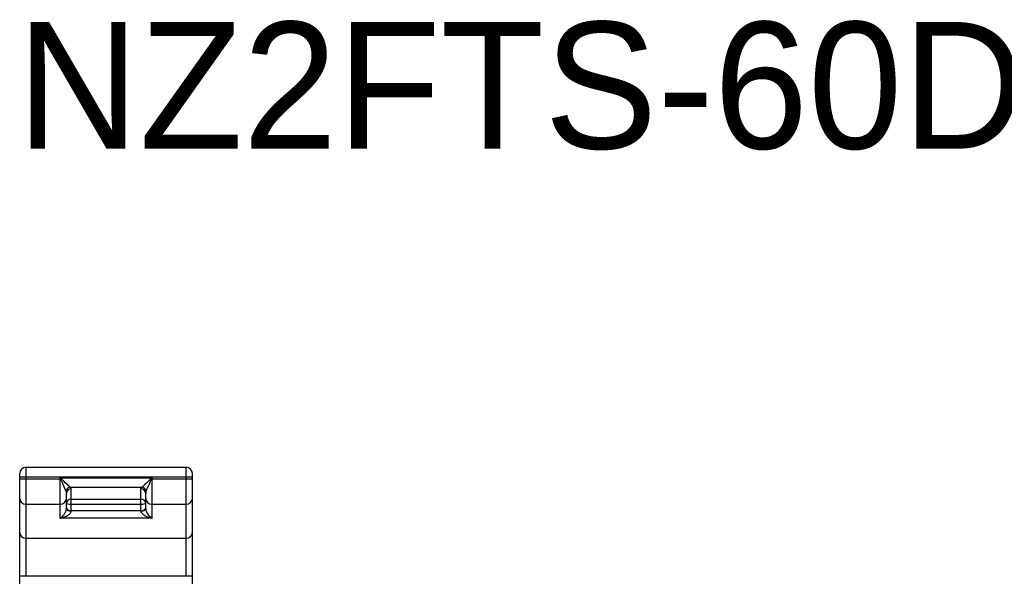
# Model space of a CAD drawing. Extents: x 0 to 188, y 0 to 176.
# Tile 25 of 33: x 1 to 63, y 141 to 176. Entities that reach past the tile are written whole.
import ezdxf

# ---------------------------------------------------------------- set-up
doc = ezdxf.new("R2010")
doc.units = 0
doc.header["$LTSCALE"] = 11.47995
doc.header["$MEASUREMENT"] = 0
doc.layers.get('0').update_dxf_attribs({"linetype": 'CONTINUOUS'})
doc.styles.add('TEXTSTYLE_3', font='txt')

msp = doc.modelspace()

# ---------------------------------------------------------------- linework, layer by layer
at = {"color": 7, "linetype": 'CONTINUOUS'}
for p, q in [((1.1998, 141.1068), (1.1998, 147.9932)), ((1.1998, 147.9932), (11.2998, 147.9932)), ((11.2998, 141.1068), (11.2998, 147.9932)), ((0.7998, 136.2037), (0.7998, 147.5932)), ((0.7998, 147.393), (11.6998, 147.393)), ((0.7998, 147.2714), (3.3737, 147.2714)), ((3.3499, 144.7823), (3.3499, 147.3186)), ((3.3737, 147.2714), (3.3499, 147.3186)), ((3.3916, 147.2869), (3.3499, 147.3186)), ((3.3499, 147.3186), (9.1497, 147.3186)), ((3.3916, 147.2869), (3.3737, 147.2714)), ((3.3919, 147.2366), (3.3737, 147.2714)), ((3.4198, 147.2632), (3.3916, 147.2869)), ((3.4732, 147.2132), (3.4198, 147.2632)), ((9.0818, 147.2649), (9.0319, 147.2184)), ((9.108, 147.2869), (9.0818, 147.2649)), ((9.1497, 147.3186), (9.108, 147.2869)), ((9.108, 147.2869), (9.1259, 147.2714)), ((9.1259, 147.2714), (9.1112, 147.2435)), ((9.1497, 147.3186), (9.1259, 147.2714)), ((9.1259, 147.2714), (11.6998, 147.2714)), ((9.1497, 144.7823), (9.1497, 147.3186)), ((11.6998, 136.2037), (11.6998, 147.5932)), ((3.4198, 147.1774), (3.3919, 147.2366)), ((3.4998, 146.9999), (3.4198, 147.1774)), ((3.5776, 147.1109), (3.4732, 147.2132)), ((3.6589, 146.6454), (3.4998, 146.9999)), ((3.6796, 147.012), (3.5776, 147.1109)), ((3.7213, 146.5059), (3.6589, 146.6454)), ((3.8005, 146.899), (3.6796, 147.012)), ((3.858, 146.8484), (3.8005, 146.899)), ((3.9352, 146.785), (3.858, 146.8484)), ((3.9697, 146.7591), (3.9352, 146.785)), ((4, 146.7391), (3.9697, 146.7591)), ((4, 146.7391), (8.4993, 146.7391)), ((8.5299, 146.7595), (8.4993, 146.7391)), ((8.5647, 146.7853), (8.5299, 146.7595)), ((8.6426, 146.849), (8.5647, 146.7853)), ((8.7005, 146.9004), (8.6426, 146.849)), ((8.8228, 147.0148), (8.7005, 146.9004)), ((8.9609, 147.1491), (8.8228, 147.0148)), ((8.964, 146.9204), (8.8307, 146.6234)), ((9.0319, 147.2184), (8.9609, 147.1491)), ((9.0429, 147.0964), (8.964, 146.9204)), ((9.0832, 147.1853), (9.0429, 147.0964)), ((9.1112, 147.2435), (9.0832, 147.1853)), ((3.7499, 145.3818), (3.7499, 146.3405)), ((4.0496, 145.2202), (4.0496, 146.6306)), ((8.4497, 145.2202), (8.4497, 146.6306)), ((8.7497, 145.3818), (8.7497, 146.3405)), ((8.8307, 146.6234), (8.778, 146.5059)), ((1.1998, 145.6605), (3.3499, 145.6605)), ((4.0496, 145.9833), (8.4497, 145.9833)), ((4.0496, 145.6615), (8.4497, 145.6615)), ((9.1497, 145.6605), (11.2998, 145.6605)), ((3.3499, 144.7823), (3.4081, 144.823)), ((3.3499, 144.7823), (3.4505, 144.804)), ((9.1497, 144.7823), (3.3499, 144.7823)), ((3.4081, 144.823), (3.4653, 144.8709)), ((3.4505, 144.804), (3.5497, 144.832)), ((3.4653, 144.8709), (3.5211, 144.926)), ((3.5211, 144.926), (3.5755, 144.9883)), ((3.5497, 144.832), (3.6479, 144.8667)), ((3.5755, 144.9883), (3.6017, 145.0228)), ((3.6017, 145.0228), (3.6276, 145.059)), ((3.6276, 145.059), (3.652, 145.0972)), ((3.6479, 144.8667), (3.6975, 144.8874)), ((3.652, 145.0972), (3.6755, 145.1386)), ((3.6755, 145.1386), (3.6927, 145.1723)), ((3.6927, 145.1723), (3.7085, 145.2075)), ((3.6975, 144.8874), (3.7464, 144.9105)), ((3.7085, 145.2075), (3.7244, 145.2495)), ((3.7244, 145.2495), (3.7375, 145.2922)), ((3.7375, 145.2922), (3.7464, 145.338)), ((3.7464, 145.338), (3.7499, 145.3818)), ((3.7464, 144.9105), (3.7926, 144.9343)), ((3.7926, 144.9343), (3.8377, 144.9604)), ((3.8377, 144.9604), (3.8877, 144.9938)), ((3.8877, 144.9938), (3.9352, 145.0314)), ((3.9352, 145.0314), (3.9576, 145.0517)), ((3.9576, 145.0517), (3.979, 145.0731)), ((3.979, 145.0731), (4.01, 145.112)), ((4.01, 145.112), (4.0234, 145.1327)), ((4.0234, 145.1327), (4.0344, 145.154)), ((4.0344, 145.154), (4.0427, 145.1761)), ((4.0427, 145.1761), (4.0479, 145.1978)), ((4.0479, 145.1978), (4.0496, 145.2202)), ((8.4497, 145.2512), (4.0496, 145.2512)), ((8.4497, 145.2202), (8.4528, 145.1926)), ((8.4528, 145.1926), (8.4611, 145.1644)), ((8.4611, 145.1644), (8.4741, 145.1365)), ((8.4741, 145.1365), (8.4865, 145.1165)), ((8.4865, 145.1165), (8.5003, 145.0972)), ((8.5003, 145.0972), (8.5303, 145.0631)), ((8.5303, 145.0631), (8.5634, 145.0321)), ((8.5634, 145.0321), (8.5971, 145.0045)), ((8.5971, 145.0045), (8.6326, 144.9794)), ((8.6326, 144.9794), (8.6726, 144.9542)), ((8.6726, 144.9542), (8.7136, 144.9308)), ((8.7136, 144.9308), (8.7553, 144.9091)), ((8.7497, 145.3818), (8.7508, 145.3577)), ((8.7508, 145.3577), (8.7539, 145.3325)), ((8.7539, 145.3325), (8.7604, 145.3001)), ((8.7553, 144.9091), (8.798, 144.8895)), ((8.7604, 145.3001), (8.769, 145.2677)), ((8.769, 145.2677), (8.7893, 145.2116)), ((8.7893, 145.2116), (8.8052, 145.1758)), ((8.798, 144.8895), (8.8845, 144.8543)), ((8.8052, 145.1758), (8.8224, 145.1413)), ((8.8224, 145.1413), (8.8455, 145.1007)), ((8.8455, 145.1007), (8.87, 145.0621)), ((8.87, 145.0621), (8.9158, 144.9987)), ((8.8845, 144.8543), (8.9719, 144.825)), ((8.9158, 144.9987), (8.9719, 144.9329)), ((8.9719, 144.9329), (9.0302, 144.875)), ((8.9719, 144.825), (9.0605, 144.8013)), ((9.0302, 144.875), (9.0894, 144.8247)), ((9.0605, 144.8013), (9.1497, 144.7823)), ((9.0894, 144.8247), (9.1497, 144.7823)), ((1.1998, 143.509), (11.2998, 143.509)), ((11.6998, 141.1068), (0.7998, 141.1068))]:
    msp.add_line(p, q, dxfattribs=at)
for centre, radius, start, end in [((1.1999, 147.5931), 0.4001, 90.011629, 179.988058), ((11.2997, 147.5931), 0.4001, 0.010598, 89.984348), ((4.0279, 146.4236), 0.3171, 95.043617, 164.953527), ((8.4714, 146.4232), 0.3175, 15.100612, 84.966556)]:
    msp.add_arc(centre, radius, start, end, dxfattribs=at)
for points in [[(4.05, 146.6306), (4.05, 146.6723), (4.0317, 146.7119), (4, 146.7388)], [(8.4996, 146.7388), (8.4679, 146.7119), (8.4497, 146.6723), (8.4497, 146.6306)], [(0.7998, 146.0284), (0.7998, 145.8252), (0.979, 145.6605), (1.1998, 145.6605)], [(3.3499, 145.6605), (3.5707, 145.6605), (3.7499, 145.8252), (3.7499, 146.0284)], [(3.7495, 146.3405), (3.7516, 146.3971), (3.7423, 146.4535), (3.7216, 146.5059)], [(4.0496, 146.6306), (3.8842, 146.6306), (3.7499, 146.5007), (3.7499, 146.3405)], [(8.7497, 146.3405), (8.7497, 146.5007), (8.6154, 146.6306), (8.4497, 146.6306)], [(8.778, 146.5059), (8.7573, 146.4535), (8.748, 146.3971), (8.7501, 146.3405)], [(8.7497, 146.0284), (8.7497, 145.8252), (8.9289, 145.6605), (9.1497, 145.6605)], [(11.2998, 145.6605), (11.5206, 145.6605), (11.6998, 145.8252), (11.6998, 146.0284)], [(4.0496, 145.9833), (3.8842, 145.9833), (3.7499, 145.8717), (3.7499, 145.7342)], [(3.7499, 145.7342), (3.7499, 145.6942), (3.8842, 145.6615), (4.0496, 145.6615)], [(3.7499, 145.4441), (3.7499, 145.3377), (3.8842, 145.2512), (4.0496, 145.2512)], [(8.7497, 145.7342), (8.7497, 145.8717), (8.6154, 145.9833), (8.4497, 145.9833)], [(8.4497, 145.6615), (8.6154, 145.6615), (8.7497, 145.6942), (8.7497, 145.7342)], [(8.4497, 145.2512), (8.6154, 145.2512), (8.7497, 145.3377), (8.7497, 145.4441)], [(3.7499, 145.3818), (3.7499, 145.2925), (3.8842, 145.2202), (4.0496, 145.2202)], [(8.4497, 145.2202), (8.6154, 145.2202), (8.7497, 145.2925), (8.7497, 145.3818)], [(0.7998, 143.8769), (0.7998, 143.6737), (0.979, 143.509), (1.1998, 143.509)], [(11.2998, 143.509), (11.5206, 143.509), (11.6998, 143.6737), (11.6998, 143.8769)]]:
    msp.add_open_spline(points, degree=3, dxfattribs=at)

# ---------------------------------------------------------------- texts
at = {"color": 2, "linetype": 'CONTINUOUS', "insert": (0.621, 176.1129), "char_height": 8, "width": 104, "attachment_point": 1, "style": 'TEXTSTYLE_3'}
msp.add_mtext('NZ2FTS-60DA4 ', dxfattribs=at)

doc.saveas('drawing.dxf')
